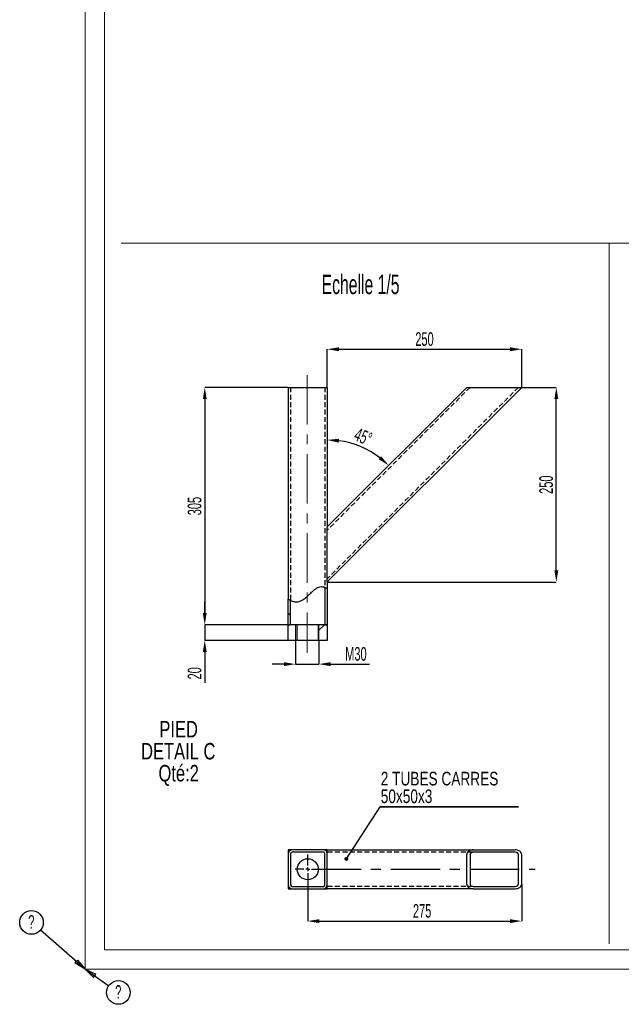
# Model space of a CAD drawing. Header units: millimetres. Extents: x -17 to 841, y -9 to 594.
# Tile 1 of 15: x -17 to 138, y -9 to 244. Entities that reach past the tile are written whole.
import ezdxf

# ---------------------------------------------------------------- set-up
doc = ezdxf.new("R2010")
doc.units = ezdxf.units.MM
doc.header["$PDSIZE"] = -1
doc.linetypes.add('CENTERX2', pattern=[20.32, 12.7, -2.54, 2.54, -2.54])
doc.linetypes.add('HIDDEN', pattern=[1.905, 1.27, -0.635])
for name, color, linetype in [('COTES', 1, 'Continuous'), ('NOTES', 6, 'Continuous'), ('TRAIT-FINS', 9, 'Continuous'), ('TRAIT-MIXTES', 3, 'CENTERX2'), ('TRAIT-TIRET', 2, 'HIDDEN')]:
    doc.layers.add(name, color=color, linetype=linetype)
doc.layers.add('TRAIT-FORT', color=4, linetype='Continuous', lineweight=25)
doc.styles.add('SLDTEXTSTYLE0', font='TXT', dxfattribs={"width": 0.75})
doc.styles.add('SLDTEXTSTYLE1', font='TXT', dxfattribs={"width": 0.605})
doc.dimstyles.new('SLDDIMSTYLE10', dxfattribs={"dimtxt": 3.5, "dimasz": 3, "dimexe": 0, "dimexo": 0.0625, "dimgap": 0.875, "dimtad": 1, "dimlfac": 5, "dimrnd": 1e-09, "dimzin": 12, "dimdsep": 46, "dimtxsty": 'SLDTEXTSTYLE1', "dimsah": 1, "dimcen": 0.09, "dimadec": 0, "dimazin": 3, "dimtfac": 1, "dimtofl": 0, "dimtmove": 0, "dimatfit": 3, "dimfxl": 1, "dimfrac": 2, "dimtolj": 1, "dimtzin": 12, "dimarcsym": 0})
doc.dimstyles.new('SLDDIMSTYLE11', dxfattribs={"dimtxt": 3.5, "dimasz": 3, "dimexe": 0, "dimexo": 0.0625, "dimgap": 0.875, "dimtad": 1, "dimdec": 4, "dimlfac": 5, "dimzin": 12, "dimdsep": 46, "dimtxsty": 'SLDTEXTSTYLE1', "dimsah": 1, "dimcen": 0.09, "dimazin": 3, "dimtfac": 1, "dimtofl": 0, "dimtmove": 0, "dimatfit": 3, "dimfxl": 1, "dimfrac": 2, "dimtolj": 1, "dimtzin": 12, "dimarcsym": 0})
doc.dimstyles.new('SLDDIMSTYLE12', dxfattribs={"dimtxt": 3.5, "dimasz": 3, "dimexe": 0, "dimexo": 0.0625, "dimgap": 0.875, "dimtad": 1, "dimdec": 1, "dimlfac": 5, "dimrnd": 1e-09, "dimzin": 12, "dimdsep": 46, "dimtxsty": 'SLDTEXTSTYLE1', "dimsah": 1, "dimcen": 0.09, "dimadec": 0, "dimazin": 3, "dimtfac": 1, "dimtofl": 0, "dimtmove": 0, "dimatfit": 3, "dimfxl": 1, "dimfrac": 2, "dimtolj": 1, "dimtzin": 12, "dimarcsym": 0})
doc.dimstyles.new('SLDDIMSTYLE4', dxfattribs={"dimtxt": 0.18, "dimasz": 3, "dimexe": 0, "dimexo": 0.0625, "dimgap": 0, "dimtad": 0, "dimtih": 1, "dimtoh": 1, "dimdec": 0, "dimrnd": 1e-09, "dimzin": 0, "dimdsep": 46, "dimtxsty": 'Standard', "dimblk1": 'CLOSED', "dimblk2": 'CLOSED', "dimsah": 1, "dimcen": 0.09, "dimadec": 0, "dimazin": 0, "dimtfac": 3, "dimtdec": 0, "dimtofl": 0, "dimtmove": 0, "dimatfit": 3, "dimldrblk": 'CLOSED', "dimfxl": 1, "dimfrac": 2, "dimtolj": 1, "dimtzin": 0, "dimarcsym": 0})
doc.dimstyles.new('SLDDIMSTYLE7', dxfattribs={"dimtxt": 0.18, "dimasz": 1, "dimexe": 0, "dimexo": 0.0625, "dimgap": 0, "dimtad": 0, "dimtih": 1, "dimtoh": 1, "dimdec": 0, "dimrnd": 1e-09, "dimzin": 0, "dimdsep": 46, "dimtxsty": 'Standard', "dimblk1": 'DOT', "dimblk2": 'DOT', "dimsah": 1, "dimcen": 0.09, "dimadec": 0, "dimazin": 0, "dimtfac": 1, "dimtdec": 0, "dimtofl": 0, "dimtmove": 0, "dimatfit": 3, "dimldrblk": 'DOT', "dimfxl": 1, "dimfrac": 2, "dimtolj": 1, "dimtzin": 0, "dimarcsym": 0})
doc.dimstyles.new('SLDDIMSTYLE9', dxfattribs={"dimtxt": 3.5, "dimasz": 3, "dimexe": 0, "dimexo": 0.0625, "dimgap": 0.875, "dimtad": 1, "dimlfac": 5, "dimrnd": 1e-09, "dimzin": 12, "dimdsep": 46, "dimtxsty": 'SLDTEXTSTYLE1', "dimsah": 1, "dimcen": 0.09, "dimadec": 0, "dimazin": 3, "dimtfac": 1, "dimtmove": 0, "dimatfit": 0, "dimfxl": 1, "dimfrac": 2, "dimtolj": 1, "dimtzin": 12, "dimarcsym": 0})
pattern_1 = [(45, (0, 0), (-13.4704, 13.4704), []), (45, (4.49, 2e-323), (-13.4704, 13.4704), []), (45, (8.98, 4e-323), (-13.4704, 13.4704), []), (45, (13.47, 6e-323), (-13.4704, 13.4704), [])]
pattern_2 = [(135, (0, 0), (-13.4704, -13.4704), []), (135, (-2e-14, 4.49), (-13.4704, -13.4704), []), (135, (-3e-14, 8.98), (-13.4704, -13.4704), []), (135, (-5e-14, 13.47), (-13.4704, -13.4704), [])]

# ---------------------------------------------------------------- blocks, each defined once
blk = doc.blocks.new('_D_44')
at = {"layer": 'COTES', "color": 0, "lineweight": -2, "transparency": 16777216}
for p, q in [((54.12, 84.4), (54.12, 78.36)), ((60.12, 84.4), (60.12, 78.36)), ((51.12, 78.36), (48.12, 78.36)), ((54.12, 78.36), (60.12, 78.36)), ((63.12, 78.36), (73.16, 78.36))]:
    blk.add_line(p, q, dxfattribs=at)
at = {"layer": 'COTES', "color": 0, "transparency": 16777216}
for points in [[(51.12, 78.86), (51.12, 77.86), (54.12, 78.36)], [(63.12, 78.86), (63.12, 77.86), (60.12, 78.36)]]:
    blk.add_solid(points, dxfattribs=at)
at = {"layer": 'Defpoints', "color": 0, "transparency": 16777216}
for p in [(54.12, 84.46), (60.12, 84.46), (60.12, 78.36)]:
    blk.add_point(p, dxfattribs=at)
at = {"layer": 'COTES', "color": 0, "transparency": 16777216, "insert": (69.64, 82.74), "char_height": 3.5, "attachment_point": 2, "style": 'SLDTEXTSTYLE1'}
blk.add_mtext('\\A1;M30', dxfattribs=at)
blk = doc.blocks.new('_D_45')
at = {"layer": 'COTES', "color": 0, "lineweight": -2, "transparency": 16777216}
for p, q in [((110.62, 149.46), (121.15, 149.46)), ((121.15, 102.46), (121.15, 146.46)), ((62.32, 99.46), (121.15, 99.46))]:
    blk.add_line(p, q, dxfattribs=at)
at = {"layer": 'COTES', "color": 0, "transparency": 16777216}
for points in [[(120.65, 146.46), (121.65, 146.46), (121.15, 149.46)], [(120.65, 102.46), (121.65, 102.46), (121.15, 99.46)]]:
    blk.add_solid(points, dxfattribs=at)
at = {"layer": 'Defpoints', "color": 0, "transparency": 16777216}
for p in [(110.56, 149.46), (121.15, 149.46), (62.26, 99.46)]:
    blk.add_point(p, dxfattribs=at)
at = {"layer": 'COTES', "color": 0, "transparency": 16777216, "insert": (116.77, 124.46), "char_height": 3.5, "attachment_point": 2, "rotation": 90, "style": 'SLDTEXTSTYLE1'}
blk.add_mtext('\\A1;250', dxfattribs=at)
blk = doc.blocks.new('_D_46')
at = {"layer": 'COTES', "color": 0, "lineweight": -2, "transparency": 16777216}
for p, q in [((30.78, 91.46), (30.78, 94.46)), ((54.5, 88.46), (30.78, 88.46)), ((30.78, 88.46), (30.78, 84.46)), ((54.5, 84.46), (30.78, 84.46)), ((30.78, 81.46), (30.78, 73.54))]:
    blk.add_line(p, q, dxfattribs=at)
at = {"layer": 'COTES', "color": 0, "transparency": 16777216}
for points in [[(30.28, 91.46), (31.28, 91.46), (30.78, 88.46)], [(30.28, 81.46), (31.28, 81.46), (30.78, 84.46)]]:
    blk.add_solid(points, dxfattribs=at)
at = {"layer": 'Defpoints', "color": 0, "transparency": 16777216}
for p in [(30.78, 88.46), (54.56, 88.46), (54.56, 84.46)]:
    blk.add_point(p, dxfattribs=at)
at = {"layer": 'COTES', "color": 0, "transparency": 16777216, "insert": (26.4, 76), "char_height": 3.5, "attachment_point": 2, "rotation": 90, "style": 'SLDTEXTSTYLE1'}
blk.add_mtext('\\A1;20', dxfattribs=at)
blk = doc.blocks.new('_D_47')
at = {"layer": 'COTES', "color": 0, "lineweight": -2, "transparency": 16777216}
blk.add_arc((62.26, 113.61), 22.35, 52.697, 82.303, dxfattribs=at)
at = {"layer": 'COTES', "color": 0, "transparency": 16777216}
for points in [[(65.22, 135.26), (65.29, 136.25), (62.26, 135.96)], [(76.13, 131.76), (75.47, 131.01), (78.06, 129.41)]]:
    blk.add_solid(points, dxfattribs=at)
at = {"layer": 'Defpoints', "color": 0, "transparency": 16777216}
for p in [(62.26, 149.46), (98.12, 149.46), (73.43, 132.96), (62.26, 113.61), (62.26, 88.46)]:
    blk.add_point(p, dxfattribs=at)
at = {"layer": 'COTES', "color": 0, "transparency": 16777216, "insert": (70.2, 139.24), "char_height": 3.5, "attachment_point": 1, "rotation": 337.5, "style": 'SLDTEXTSTYLE1'}
blk.add_mtext('\\A1;45°', dxfattribs=at)
blk = doc.blocks.new('_D_48')
at = {"layer": 'COTES', "color": 0, "lineweight": -2, "transparency": 16777216}
for p, q in [((52.2, 149.46), (30.78, 149.46)), ((30.78, 146.46), (30.78, 91.46)), ((52.2, 88.46), (30.78, 88.46))]:
    blk.add_line(p, q, dxfattribs=at)
at = {"layer": 'COTES', "color": 0, "transparency": 16777216}
for points in [[(30.28, 146.46), (31.28, 146.46), (30.78, 149.46)], [(30.28, 91.46), (31.28, 91.46), (30.78, 88.46)]]:
    blk.add_solid(points, dxfattribs=at)
at = {"layer": 'Defpoints', "color": 0, "transparency": 16777216}
for p in [(52.26, 149.46), (30.78, 88.46), (52.26, 88.46)]:
    blk.add_point(p, dxfattribs=at)
at = {"layer": 'COTES', "color": 0, "transparency": 16777216, "insert": (26.4, 118.96), "char_height": 3.5, "attachment_point": 2, "rotation": 90, "style": 'SLDTEXTSTYLE1'}
blk.add_mtext('\\A1;305', dxfattribs=at)
blk = doc.blocks.new('_D_49')
at = {"layer": 'COTES', "color": 0, "lineweight": -2, "transparency": 16777216}
for p, q in [((62.26, 149.53), (62.26, 159.25)), ((65.26, 159.25), (109.26, 159.25)), ((112.26, 149.53), (112.26, 159.25))]:
    blk.add_line(p, q, dxfattribs=at)
at = {"layer": 'COTES', "color": 0, "transparency": 16777216}
for points in [[(65.26, 159.75), (65.26, 158.75), (62.26, 159.25)], [(109.26, 159.75), (109.26, 158.75), (112.26, 159.25)]]:
    blk.add_solid(points, dxfattribs=at)
at = {"layer": 'Defpoints', "color": 0, "transparency": 16777216}
for p in [(112.26, 159.25), (62.26, 149.46), (112.26, 149.46)]:
    blk.add_point(p, dxfattribs=at)
at = {"layer": 'COTES', "color": 0, "transparency": 16777216, "insert": (87.26, 163.63), "char_height": 3.5, "attachment_point": 2, "style": 'SLDTEXTSTYLE1'}
blk.add_mtext('\\A1;250', dxfattribs=at)
blk = doc.blocks.new('SW_NOTE_6')
at = {"layer": 'NOTES', "color": 0, "char_height": 4.233, "attachment_point": 2, "style": 'SLDTEXTSTYLE0'}
for s, insert in [('PIED', (5.75, 5.46)), ('DETAIL C', (5.65, -0.19)), ('Qté:2', (5.76, -5.83))]:
    blk.add_mtext(s, dxfattribs=dict(at, insert=insert))
blk = doc.blocks.new('_D_50')
at = {"layer": 'COTES', "color": 0, "lineweight": -2, "transparency": 16777216}
for p, q in [((57.26, 22.4), (57.26, 12.35)), ((112.26, 21.8), (112.26, 12.35)), ((60.26, 12.35), (109.26, 12.35))]:
    blk.add_line(p, q, dxfattribs=at)
at = {"layer": 'COTES', "color": 0, "transparency": 16777216}
for points in [[(60.26, 12.85), (60.26, 11.85), (57.26, 12.35)], [(109.26, 12.85), (109.26, 11.85), (112.26, 12.35)]]:
    blk.add_solid(points, dxfattribs=at)
at = {"layer": 'Defpoints', "color": 0, "transparency": 16777216}
for p in [(57.26, 22.46), (112.26, 21.86), (112.26, 12.35)]:
    blk.add_point(p, dxfattribs=at)
at = {"layer": 'COTES', "color": 0, "transparency": 16777216, "insert": (86.65, 16.73), "char_height": 3.5, "attachment_point": 2, "style": 'SLDTEXTSTYLE1'}
blk.add_mtext('\\A1;275', dxfattribs=at)
blk = doc.blocks.new('SW_NOTE_7')
at = {"layer": 'NOTES', "color": 0}
for p, q in [((0, 0), (35.56, 0)), ((35.56, 0), (0, 0)), ((0, 0), (35.56, 0)), ((35.56, 0), (0, 0)), ((0, 0), (35.56, 0)), ((35.56, 0), (0, 0))]:
    blk.add_line(p, q, dxfattribs=at)
at = {"layer": 'NOTES', "color": 0, "char_height": 3.5, "attachment_point": 1, "style": 'SLDTEXTSTYLE0'}
for s, insert in [('2 TUBES CARRES', (0.13, 9.01)), ('50x50x3', (0.13, 4.48))]:
    blk.add_mtext(s, dxfattribs=dict(at, insert=insert))
blk = doc.blocks.new('_Dot')
at = {"color": 0, "linetype": 'ByBlock', "lineweight": -2}
blk.add_line((-0.5, 0), (-1, 0), dxfattribs=at)
at = {"color": 0, "linetype": 'ByBlock', "const_width": 0.5}
blk.add_lwpolyline([(-0.25, 0, 1), (0.25, 0, 1)], format="xyb", close=True, dxfattribs=at)
blk = doc.blocks.new('SW_CENTERMARKSYMBOL_21')
at = {"layer": 'TRAIT-MIXTES', "color": 0}
for p, q in [((0, 1), (0, 3.76)), ((-1, 0), (-3.2, 0)), ((0, 0), (-0.5, 0)), ((0, 0), (0, 0.5)), ((0, 0), (0, -0.5)), ((0, 0), (0.5, 0)), ((1, 0), (58.42, 0)), ((0, -1), (0, -3.2))]:
    blk.add_line(p, q, dxfattribs=at)
blk = doc.blocks.new('SW_NOTE_24')
at = {"layer": 'NOTES', "color": 0}
blk.add_circle((-2.29, 2), 3.04, dxfattribs=at)
at = {"layer": 'NOTES', "color": 0, "insert": (-2.34, 3.89), "char_height": 3.5, "attachment_point": 2, "style": 'SLDTEXTSTYLE1'}
blk.add_mtext('?', dxfattribs=at)
blk = doc.blocks.new('_Closed')
at = {"color": 0, "linetype": 'ByBlock', "lineweight": -2}
for p, q in [((-1, 0.166667), (0, 0)), ((-1, 0.166667), (-1, -0.166667)), ((0, 0), (-1, -0.166667)), ((0, 0), (-1, 0))]:
    blk.add_line(p, q, dxfattribs=at)
blk = doc.blocks.new('SW_NOTE_25')
at = {"layer": 'NOTES', "color": 0}
blk.add_circle((-2.29, 2), 3.04, dxfattribs=at)
at = {"layer": 'NOTES', "color": 0, "insert": (-2.34, 3.89), "char_height": 3.5, "attachment_point": 2, "style": 'SLDTEXTSTYLE1'}
blk.add_mtext('?', dxfattribs=at)
blk = doc.blocks.new('SW_NOTE_26')
at = {"layer": 'NOTES', "color": 0}
blk.add_circle((2.49, -1.74), 3.04, dxfattribs=at)
at = {"layer": 'NOTES', "color": 0, "insert": (2.45, 0.15), "char_height": 3.5, "attachment_point": 2, "style": 'SLDTEXTSTYLE1'}
blk.add_mtext('?', dxfattribs=at)

msp = doc.modelspace()

# ---------------------------------------------------------------- hatches: boundary and pattern name
at = {"layer": 'TRAIT-FINS'}
h = msp.add_hatch(dxfattribs=at)
h.set_pattern_fill('DIN 201 ACIER ET FONTE', color=256, angle=90, style=0, pattern_type=2)
h.set_pattern_definition(pattern_2)
edge = h.paths.add_edge_path(flags=0)
edge.add_spline(control_points=[(62.258651, 97.715779), (62.062691, 97.864823), (61.862374, 97.987037), (61.658651, 98.079134)], knot_values=[0.6673623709, 0.6673623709, 0.6673623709, 0.6673623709, 0.6820245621, 0.6820245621, 0.6820245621, 0.6820245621], weights=[1, 1, 1, 1], degree=3, periodic=0)
edge.add_line((61.658651, 98.079134), (61.658651, 88.464589))
edge.add_line((61.658651, 88.464589), (62.258651, 88.464589))
edge.add_line((62.258651, 88.464589), (62.258651, 97.715779))
h = msp.add_hatch(dxfattribs=at)
h.set_pattern_fill('DIN 201 ACIER ET FONTE', color=256, angle=90, style=0, pattern_type=2)
h.set_pattern_definition(pattern_2)
edge = h.paths.add_edge_path(flags=0)
edge.add_line((52.259051, 88.464589), (52.859051, 88.464589))
edge.add_line((52.859051, 88.464589), (52.859051, 94.737479))
edge.add_spline(control_points=[(52.859051, 94.737479), (52.655527, 94.838509), (52.454218, 94.950469), (52.259051, 95.061607)], knot_values=[0.8626377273, 0.8626377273, 0.8626377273, 0.8626377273, 0.8731193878, 0.8731193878, 0.8731193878, 0.8731193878], weights=[1, 1, 1, 1], degree=3, periodic=0)
edge.add_line((52.259051, 95.061607), (52.259051, 88.464589))
h = msp.add_hatch(dxfattribs=at)
h.set_pattern_fill('DIN 201 ACIER ET FONTE', color=256, style=0, pattern_type=2)
h.set_pattern_definition(pattern_1)
h.paths.add_polyline_path([(52.258851, 84.464589), (54.558851, 84.464589), (54.558851, 88.464589), (52.258851, 88.464589)], flags=0)
h = msp.add_hatch(dxfattribs=at)
h.set_pattern_fill('DIN 201 ACIER ET FONTE', color=256, style=0, pattern_type=2)
h.set_pattern_definition(pattern_1)
h.paths.add_polyline_path([(62.258851, 88.464589), (59.958851, 88.464589), (59.958851, 84.464589), (62.258851, 84.464589)], flags=0)

# ---------------------------------------------------------------- linework, layer by layer
at = {"lineweight": 18}
for p, q in [((0, 594), (0, 0)), ((5, 589), (5, 5)), ((9.267008, 186.547668), (560.141714, 186.547668)), ((134.733732, 186.547668), (134.733732, 6.489468)), ((836, 5), (5, 5)), ((841, 0), (0, 0))]:
    msp.add_line(p, q, dxfattribs=at)
at = {"layer": 'TRAIT-FINS', "lineweight": 18}
for p, q in [((62.258651, 99.464589), (62.580682, 99.464589)), ((54.119845, 88.464589), (54.119845, 84.464589)), ((60.119845, 88.464589), (60.119845, 84.464589))]:
    msp.add_line(p, q, dxfattribs=at)
at = {"layer": 'TRAIT-FORT', "lineweight": 25}
for p, q in [((52.259051, 149.464589), (52.259051, 95.061607)), ((52.259051, 149.464589), (53.259051, 149.464589)), ((53.259051, 149.464589), (61.258651, 149.464589)), ((61.258651, 149.464589), (62.258651, 149.464589)), ((62.258651, 149.464589), (62.258651, 113.582988)), ((112.258651, 149.464589), (62.258651, 99.464589)), ((62.258651, 113.606725), (98.116515, 149.464589)), ((98.116515, 149.464589), (99.813572, 149.464589)), ((99.813572, 149.464589), (110.561595, 149.464589)), ((110.561595, 149.464589), (112.258651, 149.464589)), ((62.258651, 111.909668), (62.258651, 113.582988)), ((62.258651, 101.161645), (62.258651, 111.909668)), ((62.258651, 99.488325), (62.258651, 101.161645)), ((62.258651, 99.488325), (62.258651, 97.715779)), ((61.658651, 98.079134), (61.658651, 88.464589)), ((62.258651, 97.715779), (62.258651, 88.464589)), ((52.259051, 88.464589), (52.259051, 95.061607)), ((52.859051, 88.464589), (52.859051, 94.737479)), ((52.258851, 84.464589), (52.258851, 88.464589)), ((54.558851, 88.464589), (52.258851, 88.464589)), ((52.259051, 88.464589), (52.859051, 88.464589)), ((54.558851, 84.464589), (54.558851, 88.464589)), ((59.958851, 88.464589), (54.558851, 88.464589)), ((59.958851, 88.464589), (59.958851, 84.464589)), ((62.258851, 88.464589), (59.958851, 88.464589)), ((61.658651, 88.464589), (62.258651, 88.464589)), ((62.258851, 88.464589), (62.258851, 84.464589)), ((54.558851, 84.464589), (52.258851, 84.464589)), ((59.958851, 84.464589), (54.558851, 84.464589)), ((62.258851, 84.464589), (59.958851, 84.464589)), ((62.258851, 30.662035), (52.258851, 30.662035)), ((52.258851, 30.662035), (52.258851, 20.662035)), ((61.258651, 30.661835), (53.259051, 30.661835)), ((62.258651, 29.661835), (62.258651, 30.642235)), ((62.258651, 30.642235), (99.813572, 30.642235)), ((62.258851, 30.642235), (62.258851, 30.662035)), ((99.813572, 30.642235), (110.561595, 30.642235)), ((52.259051, 29.661835), (52.259051, 21.662235)), ((52.859051, 29.661835), (52.859051, 21.662235)), ((61.258651, 30.061835), (53.259051, 30.061835)), ((61.658651, 21.662235), (61.658651, 29.661835)), ((62.258651, 21.662235), (62.258651, 29.661835)), ((98.116515, 21.862235), (98.116515, 29.442235)), ((98.965043, 29.442235), (98.965043, 21.862235)), ((110.561595, 30.042235), (99.813572, 30.042235)), ((111.410123, 21.862235), (111.410123, 29.442235)), ((112.258651, 21.862235), (112.258651, 29.442235)), ((52.258851, 20.662035), (62.258851, 20.662035)), ((53.259051, 21.262235), (61.258651, 21.262235)), ((53.259051, 20.662235), (61.258651, 20.662235)), ((62.258651, 20.662235), (62.258651, 21.662235)), ((99.813572, 20.662235), (62.258651, 20.662235)), ((62.258851, 20.662035), (62.258851, 20.662235)), ((99.813572, 21.262235), (110.561595, 21.262235)), ((99.813572, 20.662235), (110.561595, 20.662235))]:
    msp.add_line(p, q, dxfattribs=at)
msp.add_circle((57.258851, 25.662035), 2.7, dxfattribs=at)
for centre, radius, start, end in [((53.259051, 29.661835), 1, 90, 180), ((61.258651, 29.661835), 1, 360, 90), ((53.259051, 29.661835), 0.4, 90, 180), ((61.258651, 29.661835), 0.4, 360, 90), ((53.259051, 21.662235), 1, 180, 270), ((53.259051, 21.662235), 0.4, 180, 270), ((61.258651, 21.662235), 0.4, 270, 0), ((61.258651, 21.662235), 1, 270, 0)]:
    msp.add_arc(centre, radius, start, end, dxfattribs=at)
for centre, major_axis, start_param, end_param in [((99.813572, 29.442235), (-1.697056, 0), 4.7123889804, 6.2831853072), ((110.561595, 29.442235), (1.697056, 0), 0, 1.5707963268), ((99.813572, 29.442235), (-0.848528, 0), 4.7123889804, 6.2831853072), ((110.561595, 29.442235), (-0.848528, 0), 3.1415926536, 4.7123889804), ((99.813572, 21.862235), (1.697056, 0), 3.1415926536, 4.7123889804), ((99.813572, 21.862235), (-0.848528, 0), 0, 1.5707963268), ((110.561595, 21.862235), (-1.697056, 0), 1.5707963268, 3.1415926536), ((110.561595, 21.862235), (-0.848528, 0), 1.5707963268, 3.1415926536)]:
    msp.add_ellipse(centre, major_axis=major_axis, ratio=0.7071067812, start_param=start_param, end_param=end_param, dxfattribs=at)
for points, knots in [([(53.259051, 94.556992), (53.466225, 94.484873), (53.866468, 94.345545), (54.499093, 94.3336), (55.100713, 94.467983), (55.802976, 94.780907), (56.578627, 95.317621), (57.408368, 96.048154), (58.15301, 96.758638), (58.829422, 97.369714), (59.435996, 97.83853), (60.042247, 98.170517), (60.667219, 98.316566), (61.063709, 98.251371), (61.258651, 98.219317)], [0, 0, 0, 0, 0.0704086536, 0.1360233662, 0.2009596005, 0.2679928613, 0.3828405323, 0.5036845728, 0.6245736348, 0.7149327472, 0.7977838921, 0.8713787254, 0.9367607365, 1, 1, 1, 1]), ([(61.258651, 98.219317), (61.3727, 98.18485), (61.600323, 98.116061), (61.897833, 97.961754), (62.115407, 97.822143), (62.239337, 97.730575), (62.252732, 97.720313), (62.258651, 97.715779)], [0, 0, 0, 0, 0.2153352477, 0.429774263, 0.6672243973, 0.8529752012, 1, 1, 1, 1]), ([(52.259051, 95.061607), (52.268237, 95.056373), (52.28659, 95.045917), (52.427099, 94.966271), (52.640044, 94.849405), (52.923316, 94.700945), (53.146885, 94.605085), (53.259051, 94.556992)], [0, 0, 0, 0, 0.1838131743, 0.3672351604, 0.5608738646, 0.7796891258, 1, 1, 1, 1])]:
    msp.add_open_spline(points, degree=3, knots=knots, dxfattribs=at)
at = {"layer": 'TRAIT-MIXTES', "lineweight": 18}
msp.add_line((57.119845, 152.626804), (57.119845, 81.234488), dxfattribs=at)
at = {"layer": 'TRAIT-TIRET'}
for p, q in [((52.859051, 149.464589), (52.859051, 94.737479)), ((61.658651, 149.464589), (61.658651, 98.079134)), ((111.410123, 149.464589), (62.258651, 100.313117)), ((98.965043, 149.464589), (62.258651, 112.758196)), ((62.258851, 20.662235), (62.258851, 30.642235)), ((99.813572, 30.042235), (62.258651, 30.042235)), ((99.813572, 21.262235), (62.258651, 21.262235))]:
    msp.add_line(p, q, dxfattribs=at)

# ---------------------------------------------------------------- block references
at = {"layer": 'NOTES'}
for name, p in [('SW_NOTE_6', (18.312647, 58.296561)), ('SW_NOTE_7', (75.885559, 41.689373)), ('SW_NOTE_24', (-11.470382, 10.001276)), ('SW_NOTE_25', (-11.470382, 10.001276)), ('SW_NOTE_26', (6.091214, -4.247983))]:
    msp.add_blockref(name, p, dxfattribs=at)
at = {"layer": 'TRAIT-MIXTES'}
msp.add_blockref('SW_CENTERMARKSYMBOL_21', (57.258851, 25.662035), dxfattribs=at)

# ---------------------------------------------------------------- texts
at = {"layer": 'NOTES', "insert": (60.825529, 178.403778), "char_height": 5, "attachment_point": 1, "style": 'SLDTEXTSTYLE1'}
msp.add_mtext('Echelle 1/5', dxfattribs=at)

# ---------------------------------------------------------------- dimensions: what is measured, and where the dimension line sits
at = {"layer": 'COTES'}
for base, p1, p2, angle, dimstyle, picture, middle in [((112.258651, 159.250457), (62.258651, 149.464589), (112.258651, 149.464589), 0, 'SLDDIMSTYLE10', '_D_49', (87.258651, 159.250457)), ((30.775457, 88.464589), (52.259051, 149.464589), (52.259051, 88.464589), 90, 'SLDDIMSTYLE10', '_D_48', (30.775457, 118.964589)), ((121.149305, 149.464589), (62.258651, 99.464589), (110.561595, 149.464589), 90, 'SLDDIMSTYLE10', '_D_45', (121.149305, 124.464589)), ((30.775457, 88.464589), (54.558851, 84.464589), (54.558851, 88.464589), 90, 'SLDDIMSTYLE9', '_D_46', (30.775457, 76.001464))]:
    dim = msp.add_linear_dim(base=base, p1=p1, p2=p2, angle=angle, dimstyle=dimstyle, dxfattribs=at)
    dim.commit()
    dim.dimension.update_dxf_attribs({"geometry": picture, "text_midpoint": middle, "dimtype": 160})
dim = msp.add_angular_dim_2l(base=(73.432932, 132.961148), line1=((62.258651, 149.464589), (62.258651, 88.464589)), line2=((62.258651, 113.606725), (98.116515, 149.464589)), dimstyle='SLDDIMSTYLE11', dxfattribs=at)
dim.commit()
dim.dimension.update_dxf_attribs({"geometry": '_D_47', "text_midpoint": (70.811076, 134.254104), "dimtype": 162})
dim = msp.add_linear_dim(base=(60.119845, 78.361357), p1=(54.119845, 84.464589), p2=(60.119845, 84.464589), angle=0, text='M<>', dimstyle='SLDDIMSTYLE9', dxfattribs=at)
dim.commit()
dim.dimension.update_dxf_attribs({"geometry": '_D_44', "text_midpoint": (69.64172, 78.361357), "dimtype": 160})
dim = msp.add_linear_dim(base=(112.258651, 12.351124), p1=(57.258851, 22.462035), p2=(112.258651, 21.862235), dimstyle='SLDDIMSTYLE12', dxfattribs=at)
dim.commit()
dim.dimension.update_dxf_attribs({"geometry": '_D_50', "text_midpoint": (86.654005, 12.351124), "dimtype": 160})

# ---------------------------------------------------------------- leaders
at = {"layer": 'NOTES'}
for points, dimstyle in [([(67.17509, 28.32282), (75.885559, 41.689373)], 'SLDDIMSTYLE7'), ([(0, 0), (-11.470382, 10.001276)], 'SLDDIMSTYLE4'), ([(0, 0), (-11.470382, 10.001276)], 'SLDDIMSTYLE4'), ([(0, 0), (6.091214, -4.247983)], 'SLDDIMSTYLE4')]:
    msp.add_leader(points, dimstyle=dimstyle, dxfattribs=at)

doc.saveas('drawing.dxf')
